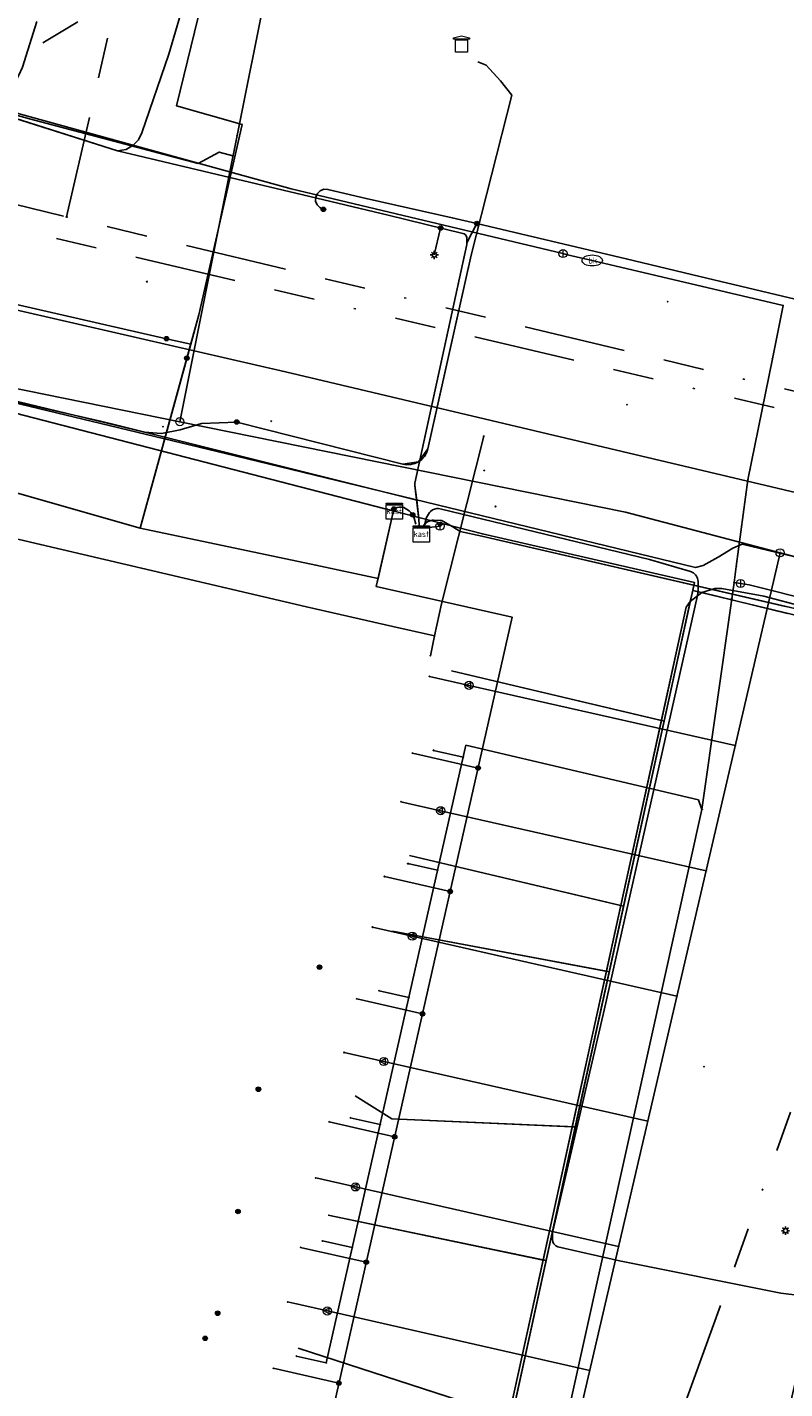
# Model space of a CAD drawing. Header units: metres. Extents: x 253430 to 254090, y 592748 to 593165.
# Tile 43 of 146: x 253512 to 253549, y 593046 to 593113. Entities that reach past the tile are written whole.
import ezdxf
from ezdxf.enums import TextEntityAlignment as Align
from ezdxf.lldxf.tags import DXFTag

# ---------------------------------------------------------------- set-up
doc = ezdxf.new("R2010")
doc.units = ezdxf.units.M
doc.linetypes.add('RI-OVERIG-SO', pattern=[17, 5, -2, 2, -2, 0, -2, 2, -2])
for name, color, linetype in [('B-WE-IE-MEUBILAIR-S', 7, 'Continuous'), ('B-WE-KL-DATA-G', 90, 'KL-DATA-SO'), ('B-WE-KL-DATA_DUCT-G', 90, 'Continuous'), ('B-WE-KL-DATA_HULPSTUK-S', 90, 'Continuous'), ('B-WE-KL-DATA_KABELBED-G', 90, 'Continuous'), ('B-WE-KL-ET_LS-G', 190, 'KL-LS-SO'), ('B-WE-KL-ET_LS_DUCT-G', 190, 'Continuous'), ('B-WE-KL-ET_LS_HULPSTUK-S', 190, 'Continuous'), ('B-WE-KL-ET_LS_KABELBED-G', 190, 'Continuous'), ('B-WE-KL-ET_LS_MANTELBUIS-G', 190, 'Continuous'), ('B-WE-KL-ET_MS-G', 130, 'KL-MS-SO'), ('B-WE-KL-ET_MS_DUCT-G', 130, 'Continuous'), ('B-WE-KL-ET_MS_HULPSTUK-S', 130, 'Continuous'), ('B-WE-KL-ET_MS_KABELBED-G', 130, 'Continuous'), ('B-WE-KL-ET_MS_MANTELBUIS-G', 130, 'Continuous'), ('B-WE-KL-GAS_LD-G', 50, 'KL-GAS_LD-SO'), ('B-WE-KL-GAS_LD_HULPSTUK-S', 50, 'Continuous'), ('B-WE-KL-WATER-G', 170, 'KL-WATER-SO'), ('B-WE-KL-WATER-S', 170, 'Continuous'), ('B-WE-KL-WATER_HULPSTUK-S', 170, 'Continuous'), ('B-WE-RI-VRIJVERVAL-G', 210, 'RI-OVERIG-SO'), ('B-WE-RI-VRIJVERVAL_HULPSTUK-S', 210, 'Continuous'), ('V-WE-KL-ET_MS_KABELBED-G', 130, 'V-CONTINUOUS-SO'), ('V-WE-KL-GAS_LD-G', 50, 'V-KL-GAS_LD-SO')]:
    doc.layers.add(name, color=color, linetype=linetype)
doc.styles.add('NLCS-ISO', font='txt')
doc.styles.get("Standard").update_dxf_attribs({"font": 'simplex.shx'})
tags = doc.linetypes.add('KL-DATA-SO', pattern='A,4,-1,[101,NLCS.SHX,S=0.5,R=0,X=0,Y=0],-1,4,-1,["D",Standard,S=1,R=0,X=-0.25,Y=-0.5],-1.5', length=12.5).pattern_tags.tags
tags[18] = DXFTag(74, 10)
tags = doc.linetypes.add('KL-GAS_LD-SO', pattern='A,4,-1,[69,NLCS.SHX,S=0.5,R=0,X=0,Y=0],-1,4,-1,["L",Standard,S=1,R=0,X=0.25,Y=-0.5],-2', length=13).pattern_tags.tags
tags[18] = DXFTag(74, 10)
tags = doc.linetypes.add('KL-LS-SO', pattern='A,4,-1,[103,NLCS.SHX,S=0.75,R=0,X=0,Y=0],-1,4,-1,["L",Standard,S=1,R=0,X=0,Y=-0.5],-2', length=13).pattern_tags.tags
tags[18] = DXFTag(74, 10)
tags = doc.linetypes.add('KL-MS-SO', pattern='A,4,-1,[103,NLCS.SHX,S=0.75,R=0,X=0,Y=0],-1,4,-1,["M",Standard,S=1,R=0,X=0,Y=-0.5],-2', length=13).pattern_tags.tags
tags[18] = DXFTag(74, 10)
doc.linetypes.add('KL-WATER-SO', pattern='A,7,-0.5,[168,NLCS.SHX,S=0.75,R=0,X=0.75,Y=0],-2', length=9.5)
doc.linetypes.add('V-CONTINUOUS-SO', pattern='A,3.5,[24,NLCS.SHX,S=0.5,R=0,X=0,Y=0],3.5', length=7)
tags = doc.linetypes.add('V-KL-GAS_LD-SO', pattern='A,2,[24,NLCS.SHX,S=0.5,R=0,X=0,Y=0],2,-1,[69,NLCS.SHX,S=0.5,R=0,X=0,Y=0],-1,2,[24,NLCS.SHX,S=0.5,R=0,X=0,Y=0],2,-1,["L",Standard,S=1,R=0,X=0.25,Y=-0.5],-2', length=13).pattern_tags.tags
tags[34] = DXFTag(74, 10)

# ---------------------------------------------------------------- blocks, each defined once
blk = doc.blocks.new('SKL-WTB_HULP_AFSLUITER-SO')
at = {"color": 0, "linetype": 'ByBlock', "lineweight": 18}
blk.add_lwpolyline([(0, 0.8), (0, -0.8)], dxfattribs=at)
blk.add_circle((0, 0), 1, dxfattribs=at)
at = {"color": 0, "linetype": 'ByBlock', "lineweight": 18, "style": 'NLCS-ISO', "flags": 1}
for tag, p in [('TYPE', (1.5, 0)), ('OMSCHRIJVING', (1.5, -3)), ('LABEL', (1.5, -1.5))]:
    blk.add_attdef(tag, p, '', height=1, dxfattribs=at)
blk = doc.blocks.new('SKL-WTB_HULP_OVERIG-SO')
at = {"color": 0, "linetype": 'ByBlock', "lineweight": 18}
for points in [[(-0.14, 0.14), (0.14, -0.14)], [(0.14, 0.14), (-0.14, -0.14)]]:
    blk.add_lwpolyline(points, dxfattribs=at)
at = {"color": 0, "linetype": 'ByBlock', "lineweight": 18, "style": 'NLCS-ISO', "flags": 1}
for tag, p in [('TYPE', (1.5, 0)), ('OMSCHRIJVING', (1.5, -3)), ('LABEL', (1.5, -1.5))]:
    blk.add_attdef(tag, p, '', height=1, dxfattribs=at)
blk = doc.blocks.new('SKL-WATER_BRANDKRAAN_BRANDPUT-SO')
at = {"color": 0, "linetype": 'ByBlock', "lineweight": 18}
blk.add_ellipse((0, 0), major_axis=(2.5, 0), ratio=0.54, dxfattribs=at)
at = {"color": 0, "linetype": 'ByBlock', "lineweight": 18, "style": 'NLCS-ISO'}
blk.add_text('bk', height=1.5, dxfattribs=at).set_placement((0.16, 0), align=Align.MIDDLE_CENTER)
blk = doc.blocks.new('SKL-WTB_HULP_KAST-SO')
at = {"color": 0, "linetype": 'ByBlock', "lineweight": 18}
for points in [[(-2, 2), (2, 2), (2, 1.68), (-2, 1.68)], [(-2, 1.52), (2, 1.52), (2, -2), (-2, -2)]]:
    blk.add_lwpolyline(points, close=True, dxfattribs=at)
at = {"color": 0, "linetype": 'ByBlock', "lineweight": 18, "style": 'NLCS-ISO'}
blk.add_text('kast', height=1.5, dxfattribs=at).set_placement((0, 0), align=Align.MIDDLE_CENTER)
at = {"color": 0, "linetype": 'ByBlock', "lineweight": 18, "style": 'NLCS-ISO', "flags": 1}
for tag, p in [('TYPE', (2.5, 0)), ('OMSCHRIJVING', (2.5, -3)), ('LABEL', (2.5, -1.5))]:
    blk.add_attdef(tag, p, '', height=1, dxfattribs=at)
blk = doc.blocks.new('SKL-WTB_HULP_MOF-SO')
at = {"linetype": 'ByBlock', "lineweight": 18}
h = blk.add_hatch(color=0, dxfattribs=at)
h.dxf.hatch_style = 1
h.paths.add_polyline_path([(-0.5625, 0, 1), (0.5625, 0, 1)])
at = {"color": 0, "linetype": 'ByBlock', "lineweight": 18}
blk.add_circle((0, 0), 0.5625, dxfattribs=at)
at = {"color": 0, "linetype": 'ByBlock', "lineweight": 18, "style": 'NLCS-ISO', "flags": 1}
for tag, p in [('TYPE', (1.5, 0)), ('OMSCHRIJVING', (1.5, -3)), ('LABEL', (1.5, -1.5))]:
    blk.add_attdef(tag, p, '', height=1, dxfattribs=at)
blk = doc.blocks.new('SKL-WTB_HULP_TECHNISCH GEBOUW-SO')
at = {"color": 0, "linetype": 'ByBlock', "lineweight": 18}
for points in [[(-2, 1.5), (0, 2), (2, 1.5), (2, 1.18), (-2, 1.18)], [(-1.5, 1.02), (1.5, 1.02), (1.5, -2), (-1.5, -2)]]:
    blk.add_lwpolyline(points, close=True, dxfattribs=at)
at = {"color": 0, "linetype": 'ByBlock', "lineweight": 18, "style": 'NLCS-ISO', "flags": 1}
for tag, p in [('TYPE', (2.5, 0)), ('OMSCHRIJVING', (2.5, -3)), ('LABEL', (2.5, -1.5))]:
    blk.add_attdef(tag, p, '', height=1, dxfattribs=at)
blk = doc.blocks.new('SKL-WTB_HULP_VERLOOP-SO')
at = {"color": 0, "linetype": 'ByBlock', "lineweight": 18}
for points in [[(0.44, 0.72), (-0.88, 0)], [(0.44, -0.72), (-0.88, 0)], [(0.44, -0.72), (0.44, 0.72)]]:
    blk.add_lwpolyline(points, dxfattribs=at)
blk.add_circle((0, 0), 1, dxfattribs=at)
at = {"color": 0, "linetype": 'ByBlock', "lineweight": 18, "style": 'NLCS-ISO', "flags": 1}
for tag, p in [('TYPE', (1.5, 0)), ('OMSCHRIJVING', (1.5, -3)), ('LABEL', (1.5, -1.5))]:
    blk.add_attdef(tag, p, '', height=1, dxfattribs=at)
blk = doc.blocks.new('SKL-WTB_HULP_T STUK-SO')
at = {"color": 0, "linetype": 'ByBlock', "lineweight": 18}
blk.add_circle((0, 0), 1, dxfattribs=at)
at = {"color": 0, "linetype": 'ByBlock', "lineweight": -2, "style": 'NLCS-ISO'}
blk.add_text('T', height=1, dxfattribs=at).set_placement((0, 0), align=Align.MIDDLE_CENTER)
at = {"color": 0, "linetype": 'ByBlock', "lineweight": 18, "style": 'NLCS-ISO', "flags": 1}
for tag, p in [('TYPE', (1.5, 0)), ('OMSCHRIJVING', (1.5, -3)), ('LABEL', (1.5, -1.5))]:
    blk.add_attdef(tag, p, '', height=1, dxfattribs=at)
blk = doc.blocks.new('SKL-WTB_HULP_AARDING-SO')
at = {"color": 0, "linetype": 'ByBlock', "lineweight": 18}
for points in [[(-0.64, 0.48), (0.64, 0.48)], [(-0.48, 0.35), (0.48, 0.35)], [(-0.32, 0.21), (0.32, 0.21)], [(-0.16, 0.08), (0.16, 0.08)], [(0, -0.8), (0, 0.48)]]:
    blk.add_lwpolyline(points, dxfattribs=at)
blk.add_circle((0, 0), 1, dxfattribs=at)
at = {"color": 0, "linetype": 'ByBlock', "lineweight": 18, "style": 'NLCS-ISO', "flags": 1}
for tag, p in [('TYPE', (1.5, 0)), ('OMSCHRIJVING', (1.5, -3)), ('LABEL', (1.5, -1.5))]:
    blk.add_attdef(tag, p, '', height=1, dxfattribs=at)
blk = doc.blocks.new('SIE-MEUBILAIR_PAAL_LICHTMAST-SO')
for points in [[(-0.62, 0), (-1, 0)], [(-0.71, 0.71), (-0.44, 0.44)], [(0, 1), (0, 0.62)], [(0.44, 0.44), (0.71, 0.71)], [(1, 0), (0.62, 0)], [(-0.71, -0.71), (-0.44, -0.44)], [(0, -0.62), (0, -1)], [(0.44, -0.44), (0.71, -0.71)]]:
    blk.add_lwpolyline(points)
blk.add_circle((0, 0), 0.5)
blk = doc.blocks.new('SRI-HULP_OVERIG-SO')
at = {"color": 0, "linetype": 'ByBlock', "lineweight": 18}
for points in [[(-0.14, 0.14), (0.14, -0.14)], [(0.14, 0.14), (-0.14, -0.14)]]:
    blk.add_lwpolyline(points, dxfattribs=at)
at = {"color": 0, "linetype": 'ByBlock', "lineweight": 18, "style": 'NLCS-ISO', "flags": 1}
for tag, p in [('TYPE', (1.5, 0)), ('OMSCHRIJVING', (1.5, -3)), ('LABEL', (1.5, -1.5))]:
    blk.add_attdef(tag, p, '', height=1, dxfattribs=at)

msp = doc.modelspace()

# ---------------------------------------------------------------- linework, layer by layer
at = {"layer": 'B-WE-KL-DATA-G'}
for points in [[(253440.066, 593111.922), (253442.003, 593111.443), (253442.3, 593111.515), (253442.986, 593112.079), (253443.956, 593112.809), (253444.242, 593112.917), (253446.066, 593112.542), (253451.397, 593111.139), (253453.447, 593110.415), (253453.672, 593110.284), (253453.747, 593110.064), (253453.688, 593109.453), (253453.597, 593109.019), (253453.565, 593108.771), (253453.7, 593108.582), (253470.476, 593104.489), (253491.88, 593099.288), (253521.752, 593092.116), (253544.367, 593086.624), (253544.74, 593086.719), (253545.471, 593087.131), (253546.203, 593087.573), (253546.649, 593087.766), (253549.99, 593086.97)], [(253529.57, 593089.393), (253507.221, 593095.164), (253482.303, 593101.121), (253479.889, 593101.605), (253461.233, 593106.142), (253459.461, 593098.855)], [(253529.57, 593089.393), (253507.221, 593095.164), (253482.303, 593101.121), (253479.889, 593101.605), (253468.035, 593104.488), (253465.982, 593097.269)], [(253529.57, 593089.393), (253507.221, 593095.164), (253482.303, 593101.121), (253479.889, 593101.605), (253473.962, 593103.046), (253471.675, 593095.884)], [(253529.57, 593089.393), (253507.221, 593095.164), (253482.303, 593101.121), (253479.889, 593101.605), (253478.466, 593094.232)], [(253529.57, 593089.393), (253507.221, 593095.164), (253485.902, 593100.261), (253484.428, 593095.047)], [(253529.57, 593089.393), (253507.221, 593095.164), (253492.321, 593098.726), (253491.04, 593093.439)], [(253529.57, 593089.393), (253507.221, 593095.164), (253498.467, 593097.257), (253497.318, 593092.53), (253496.782, 593092.042)], [(253529.57, 593089.393), (253507.221, 593095.164), (253503.914, 593095.955), (253502.812, 593090.576)], [(253529.57, 593089.393), (253533.905, 593088.274), (253544.314, 593085.892), (253535.34, 593044.885), (253524.848, 593048.287)], [(253529.57, 593089.393), (253533.905, 593088.274), (253544.314, 593085.892), (253537.025, 593052.584), (253526.328, 593054.821)], [(253529.57, 593089.393), (253533.905, 593088.274), (253544.314, 593085.892), (253538.461, 593059.148), (253529.448, 593059.543), (253527.654, 593060.673)], [(253529.57, 593089.393), (253533.905, 593088.274), (253544.314, 593085.892), (253534.147, 593039.44), (253538.061, 593038.584), (253537.003, 593033.595), (253532.585, 593014.808), (253527.886, 592994.962), (253530.529, 592994.35), (253536.674, 592992.789), (253535.117, 592986.168), (253536.823, 592985.767)], [(253529.57, 593089.393), (253533.905, 593088.274), (253544.314, 593085.892), (253540.13, 593066.772), (253529.487, 593068.768)], [(253606.57, 593064.48), (253607.961, 593069.693), (253591.783, 593073.724), (253585.773, 593075.243), (253574.622, 593078.153), (253567.232, 593079.93), (253563.883, 593080.766), (253544.227, 593085.497), (253544.314, 593085.892), (253533.905, 593088.274), (253529.57, 593089.393)], [(253614.391, 593062.608), (253614.977, 593065.062), (253614.588, 593065.155), (253615.242, 593067.879), (253591.783, 593073.724), (253585.773, 593075.243), (253574.622, 593078.153), (253567.232, 593079.93), (253563.883, 593080.766), (253544.227, 593085.497), (253544.314, 593085.892), (253533.905, 593088.274), (253529.57, 593089.393)], [(253603.717, 593065.162), (253604.287, 593067.547), (253603.512, 593067.732), (253604.243, 593070.62), (253591.783, 593073.724), (253585.773, 593075.243), (253574.622, 593078.153), (253567.232, 593079.93), (253563.883, 593080.766), (253544.227, 593085.497), (253544.314, 593085.892), (253533.905, 593088.274), (253529.57, 593089.393)], [(253598.241, 593066.475), (253598.811, 593068.856), (253599.2, 593068.763), (253600.07, 593071.659), (253591.783, 593073.724), (253585.773, 593075.243), (253574.622, 593078.153), (253567.232, 593079.93), (253563.883, 593080.766), (253544.227, 593085.497), (253544.314, 593085.892), (253533.905, 593088.274), (253529.57, 593089.393)], [(253584.481, 593067.569), (253584.604, 593068.054), (253584.073, 593068.182), (253585.773, 593075.243), (253574.622, 593078.153), (253567.232, 593079.93), (253563.883, 593080.766), (253544.227, 593085.497), (253544.314, 593085.892), (253533.905, 593088.274), (253529.57, 593089.393)], [(253584.045, 593067.674), (253584.073, 593068.182), (253585.773, 593075.243), (253574.622, 593078.153), (253567.232, 593079.93), (253563.883, 593080.766), (253544.227, 593085.497), (253544.314, 593085.892), (253533.905, 593088.274), (253529.57, 593089.393)], [(253572.949, 593068.103), (253573.074, 593068.586), (253572.361, 593068.758), (253574.622, 593078.153), (253567.232, 593079.93), (253563.883, 593080.766), (253544.227, 593085.497), (253544.314, 593085.892), (253533.905, 593088.274), (253529.57, 593089.393)], [(253572.347, 593068.247), (253572.361, 593068.758), (253574.622, 593078.153), (253567.232, 593079.93), (253563.883, 593080.766), (253544.227, 593085.497), (253544.314, 593085.892), (253533.905, 593088.274), (253529.57, 593089.393)], [(253529.57, 593089.393), (253533.905, 593088.274), (253544.314, 593085.892), (253540.834, 593069.991), (253530.326, 593072.474)], [(253529.57, 593089.393), (253533.905, 593088.274), (253544.314, 593085.892), (253544.227, 593085.497), (253563.883, 593080.766), (253567.232, 593079.93), (253565.478, 593072.639), (253564.9, 593072.778), (253564.247, 593070.084)], [(253532.381, 593081.544), (253542.822, 593079.077), (253544.314, 593085.892), (253533.905, 593088.274), (253529.57, 593089.393)]]:
    msp.add_lwpolyline(points, dxfattribs=at)
at = {"layer": 'B-WE-KL-DATA_DUCT-G'}
msp.add_lwpolyline([(253535.192, 593044.933), (253543.911, 593084.68), (253544.107, 593084.949), (253544.671, 593085.39), (253545.318, 593085.587), (253545.657, 593085.596), (253547.718, 593085.224), (253549.696, 593084.689), (253554.442, 593083.597), (253581.763, 593076.838), (253626.292, 593065.516)], dxfattribs=at)
msp.add_lwpolyline([(253535.192, 593044.933), (253543.911, 593084.68), (253544.107, 593084.949), (253544.671, 593085.39), (253545.318, 593085.587), (253545.657, 593085.596), (253547.718, 593085.224), (253549.696, 593084.689), (253554.442, 593083.597), (253581.763, 593076.838), (253626.292, 593065.516)], dxfattribs=at)
at = {"layer": 'B-WE-KL-DATA_KABELBED-G'}
for points in [[(253529.57, 593089.393), (253507.221, 593095.164), (253503.914, 593095.955)], [(253531.545, 593083.266), (253531.894, 593084.833), (253533.966, 593093.076)], [(253529.57, 593089.393), (253533.905, 593088.274), (253544.314, 593085.892), (253544.227, 593085.497)], [(253531.545, 593083.266), (253529.505, 593083.729), (253525.257, 593084.695), (253508.264, 593088.675), (253507.732, 593088.8), (253507.731, 593088.8), (253506.854, 593089.006), (253506.776, 593089.024), (253506.776, 593089.024), (253506.774, 593089.015), (253506.772, 593089.006), (253506.765, 593088.968), (253506.761, 593088.947), (253506.747, 593088.881), (253506.698, 593088.635), (253506.692, 593088.605), (253506.523, 593087.927), (253505.515, 593088.181)], [(253544.227, 593085.497), (253544.107, 593084.949)], [(253544.107, 593084.949), (253544.671, 593085.39)], [(253544.671, 593085.39), (253544.227, 593085.497)], [(253544.671, 593085.39), (253545.318, 593085.587), (253545.657, 593085.596), (253547.718, 593085.224), (253549.696, 593084.689)], [(253548.891, 593084.374), (253544.671, 593085.39)], [(253542.689, 593079.109), (253543.911, 593084.68), (253544.107, 593084.949)], [(253544.107, 593084.949), (253542.822, 593079.077)], [(253531.545, 593083.266), (253531.347, 593082.291)], [(253532.381, 593081.544), (253542.689, 593079.109)], [(253540.696, 593070.024), (253542.689, 593079.109)], [(253542.689, 593079.109), (253542.822, 593079.077)], [(253542.822, 593079.077), (253540.834, 593069.991)], [(253540.696, 593070.024), (253530.326, 593072.474)], [(253539.988, 593066.799), (253540.696, 593070.024)], [(253540.834, 593069.991), (253540.13, 593066.772)], [(253540.834, 593069.991), (253540.696, 593070.024)], [(253539.988, 593066.799), (253529.487, 593068.768)], [(253538.311, 593059.155), (253539.988, 593066.799)], [(253540.13, 593066.772), (253538.461, 593059.148)], [(253540.13, 593066.772), (253539.988, 593066.799)], [(253538.311, 593059.155), (253529.448, 593059.543), (253527.654, 593060.673)], [(253536.877, 593052.615), (253538.311, 593059.155)], [(253538.461, 593059.148), (253537.025, 593052.584)], [(253538.311, 593059.155), (253538.461, 593059.148)], [(253536.877, 593052.615), (253526.328, 593054.821)], [(253535.192, 593044.933), (253536.877, 593052.615)], [(253537.025, 593052.584), (253535.34, 593044.885)], [(253537.025, 593052.584), (253536.877, 593052.615)], [(253535.192, 593044.933), (253524.848, 593048.287)]]:
    msp.add_lwpolyline(points, dxfattribs=at)
at = {"layer": 'B-WE-KL-ET_LS-G'}
for points in [[(253442.564, 593125.94), (253442.706, 593125.925), (253443.655, 593125.634), (253453.293, 593123.427), (253454.99, 593123.082), (253458.19, 593122.361), (253470.969, 593119.139), (253483.842, 593115.918), (253504.511, 593110.729), (253515.978, 593107.094), (253516.407, 593107.151), (253516.749, 593107.359), (253517.018, 593107.636), (253517.181, 593107.965), (253518.508, 593111.833), (253520.726, 593119.408), (253523.076, 593128.043), (253525.46, 593138.004), (253526.917, 593144.141), (253528.523, 593150.991), (253532.366, 593164.364)], [(253454.99, 593123.082), (253458.19, 593122.361), (253470.969, 593119.139), (253483.842, 593115.918), (253504.511, 593110.729), (253515.978, 593107.094), (253516.407, 593107.151), (253516.749, 593107.359), (253517.018, 593107.636), (253517.181, 593107.965), (253518.508, 593111.833), (253520.726, 593119.408), (253523.076, 593128.043), (253525.46, 593138.004), (253526.917, 593144.141), (253528.523, 593150.991), (253532.366, 593164.364)], [(253522.423, 593123.846), (253518.88, 593109.294), (253522.102, 593108.384), (253519.975, 593099.035), (253519.387, 593096.904)], [(253530.802, 593088.706), (253530.782, 593089.002), (253530.589, 593090.658), (253530.584, 593090.72), (253530.589, 593090.769), (253533.129, 593102.485), (253533.136, 593102.704), (253533.133, 593102.836), (253533.105, 593102.912), (253533.065, 593102.965), (253533.008, 593103.008), (253532.947, 593103.031), (253529.265, 593103.923), (253525.088, 593104.928), (253515.978, 593107.094), (253505.521, 593110.409), (253505.514, 593110.446), (253505.512, 593110.491), (253505.632, 593111.907), (253506.352, 593114.321), (253507.038, 593116.586), (253507.257, 593117.562), (253506.769, 593117.672)], [(253440.205, 593116.523), (253463.003, 593110.811), (253483.52, 593106.124), (253508.429, 593100.133), (253518.39, 593097.863)], [(253530.802, 593088.706), (253530.782, 593089.002), (253530.589, 593090.658), (253530.584, 593090.72), (253530.589, 593090.769), (253533.129, 593102.485), (253533.136, 593102.704), (253533.133, 593102.836), (253533.105, 593102.912), (253533.065, 593102.965), (253533.008, 593103.008), (253532.947, 593103.031), (253529.265, 593103.923), (253525.088, 593104.928), (253515.978, 593107.094), (253505.521, 593110.409), (253505.514, 593110.446), (253505.512, 593110.491), (253505.632, 593111.907), (253506.352, 593114.321)], [(253440.079, 593112.369), (253442.48, 593111.833), (253455.622, 593108.388), (253481.204, 593101.921), (253486.515, 593100.604), (253498.799, 593097.577), (253502.115, 593096.774), (253515.144, 593093.819), (253516.01, 593093.606), (253530.674, 593089.936), (253530.782, 593089.002), (253530.802, 593088.706)], [(253440.079, 593112.369), (253442.48, 593111.833), (253455.622, 593108.388), (253481.204, 593101.921), (253486.515, 593100.604), (253498.799, 593097.577), (253502.115, 593096.774), (253515.144, 593093.819), (253516.01, 593093.606), (253530.674, 593089.936), (253530.782, 593089.002), (253530.802, 593088.706)], [(253533.626, 593103.514), (253532.419, 593103.798), (253528.186, 593104.743), (253526.313, 593105.191), (253526.119, 593105.198), (253525.937, 593105.13), (253525.795, 593104.997), (253525.716, 593104.82), (253525.711, 593104.624), (253525.78, 593104.441), (253525.914, 593104.298), (253526.092, 593104.216)], [(253533.626, 593103.514), (253533.132, 593102.564), (253533.129, 593102.485), (253530.589, 593090.769), (253530.584, 593090.72), (253530.589, 593090.658), (253530.782, 593089.002), (253530.802, 593088.706)], [(253531.848, 593103.297), (253531.537, 593101.973)], [(253553.091, 593098.892), (253550.295, 593099.552), (253544.585, 593100.919), (253540.966, 593101.789), (253533.626, 593103.514)], [(253444.712, 593061.069), (253454.583, 593101.966), (253479.021, 593096.092), (253480.64, 593097.25), (253481.51, 593097.861), (253506.359, 593091.62), (253517.089, 593088.565), (253525.723, 593086.746), (253528.778, 593086.09), (253529.55, 593089.498)], [(253518.39, 593097.863), (253519.577, 593097.592), (253517.089, 593088.565), (253525.723, 593086.746), (253528.778, 593086.09), (253529.55, 593089.498)], [(253519.387, 593096.904), (253517.089, 593088.565), (253525.723, 593086.746), (253528.778, 593086.09), (253529.55, 593089.498)], [(253491.431, 592987.779), (253490.735, 592984.876), (253496.45, 592983.539), (253497.133, 592986.463), (253497.716, 592989.731), (253510.591, 592987.251), (253519.869, 592985.121), (253532.017, 593037.131), (253526.417, 593044.649), (253535.364, 593084.178), (253528.688, 593085.691), (253529.55, 593089.498)], [(253529.55, 593089.498), (253529.638, 593089.541), (253529.722, 593089.569), (253529.807, 593089.586), (253529.899, 593089.593), (253529.965, 593089.59), (253530.041, 593089.579), (253530.31, 593089.412), (253530.389, 593089.329), (253530.478, 593089.214), (253530.546, 593089.054), (253530.626, 593088.751)], [(253529.55, 593089.498), (253529.638, 593089.541), (253529.722, 593089.569), (253529.807, 593089.586), (253529.899, 593089.593), (253529.965, 593089.59), (253530.041, 593089.579), (253530.31, 593089.412), (253530.389, 593089.329), (253530.478, 593089.214), (253530.546, 593089.054), (253530.626, 593088.751)], [(253529.55, 593089.498), (253529.638, 593089.541), (253529.722, 593089.569), (253529.807, 593089.586), (253529.899, 593089.593), (253529.965, 593089.59), (253530.041, 593089.579), (253530.31, 593089.412), (253530.389, 593089.329), (253530.478, 593089.214)], [(253529.55, 593089.498), (253529.638, 593089.541), (253529.722, 593089.569), (253529.807, 593089.586), (253529.899, 593089.593), (253529.965, 593089.59), (253530.041, 593089.579), (253530.31, 593089.412), (253530.389, 593089.329), (253530.478, 593089.214), (253530.546, 593089.054), (253530.626, 593088.751)], [(253531.04, 593088.645), (253531.154, 593089.089), (253531.252, 593089.248), (253531.311, 593089.32), (253531.358, 593089.369), (253531.458, 593089.452), (253531.549, 593089.496), (253531.66, 593089.524), (253531.751, 593089.522), (253531.891, 593089.493), (253542.099, 593087.011), (253544.122, 593086.434), (253544.173, 593086.413), (253544.224, 593086.386), (253544.259, 593086.362), (253544.318, 593086.315), (253544.363, 593086.267), (253544.417, 593086.192), (253544.447, 593086.137), (253544.47, 593086.079), (253544.487, 593086.018), (253544.498, 593085.94), (253544.501, 593085.844), (253544.499, 593085.67), (253544.489, 593085.476), (253544.467, 593085.247), (253539.882, 593064.879), (253537.362, 593054.027), (253537.347, 593053.904), (253537.341, 593053.816), (253537.34, 593053.729), (253537.342, 593053.646), (253537.356, 593053.497), (253537.386, 593053.445), (253537.411, 593053.41), (253537.453, 593053.365), (253537.51, 593053.318), (253537.566, 593053.285), (253537.611, 593053.266), (253540.635, 593052.575), (253548.561, 593050.995), (253553.477, 593050.376)], [(253530.997, 593088.656), (253531.147, 593088.829), (253531.191, 593088.863), (253531.231, 593088.884), (253531.456, 593088.944), (253531.498, 593088.949), (253531.863, 593088.933), (253531.923, 593088.914), (253531.955, 593088.897), (253532.45, 593088.62), (253532.815, 593088.4), (253533.879, 593088.159), (253549.676, 593084.51), (253557.398, 593082.832), (253555.325, 593072.232), (253552.834, 593061.885), (253542.998, 593019.685), (253537.786, 592997.366), (253535.983, 592990.158), (253533.4, 592979.546), (253525.886, 592981.322), (253507.624, 592985.554), (253497.059, 592988.032), (253495.164, 592987.481)], [(253530.997, 593088.656), (253531.159, 593088.84), (253531.216, 593088.877), (253531.26, 593088.893), (253531.456, 593088.944), (253531.498, 593088.949), (253531.83, 593088.936), (253531.885, 593088.928), (253531.923, 593088.914), (253531.955, 593088.897), (253532.45, 593088.62), (253532.815, 593088.4), (253533.879, 593088.159), (253549.676, 593084.51), (253557.398, 593082.832), (253567.199, 593080.226), (253587.201, 593075.373), (253587.806, 593075.638), (253589.765, 593075.15), (253590.456, 593074.587), (253591.906, 593074.238), (253599.863, 593072.394), (253615.612, 593068.577)], [(253531.822, 593088.652), (253531.279, 593088.584)], [(253533.689, 593076.777), (253530.463, 593077.508)], [(253532.318, 593070.718), (253529.09, 593071.448)], [(253530.957, 593064.707), (253527.728, 593065.439)], [(253529.591, 593058.67), (253526.369, 593059.4)], [(253528.196, 593052.507), (253524.974, 593053.236)], [(253526.853, 593046.573), (253523.633, 593047.3)]]:
    msp.add_lwpolyline(points, dxfattribs=at)
at = {"layer": 'B-WE-KL-ET_LS_DUCT-G'}
for points in [[(253531.552, 593095.207), (253533.129, 593102.485)], [(253540.635, 593052.575), (253548.561, 593050.995)]]:
    msp.add_lwpolyline(points, dxfattribs=at)
at = {"layer": 'B-WE-KL-ET_LS_KABELBED-G'}
for points in [[(253515.978, 593107.094), (253516.407, 593107.151), (253516.749, 593107.359), (253517.018, 593107.636), (253517.181, 593107.965), (253518.508, 593111.833), (253520.726, 593119.408), (253523.076, 593128.043), (253525.46, 593138.004), (253526.917, 593144.141), (253528.523, 593150.991), (253532.366, 593164.364)], [(253522.423, 593123.846), (253518.88, 593109.294), (253522.102, 593108.384), (253519.975, 593099.035), (253519.577, 593097.592)], [(253440.205, 593116.523), (253463.003, 593110.811), (253483.52, 593106.124), (253508.429, 593100.133), (253518.39, 593097.863)], [(253505.521, 593110.409), (253515.978, 593107.094)], [(253455.622, 593108.388), (253481.204, 593101.921), (253486.515, 593100.604), (253498.799, 593097.577), (253502.115, 593096.774), (253515.144, 593093.819), (253516.01, 593093.606), (253530.674, 593089.936)], [(253515.978, 593107.094), (253525.088, 593104.928), (253529.265, 593103.923), (253532.947, 593103.031), (253533.008, 593103.008), (253533.065, 593102.965), (253533.105, 593102.912), (253533.133, 593102.836), (253533.136, 593102.704), (253533.132, 593102.564)], [(253533.626, 593103.514), (253532.419, 593103.798), (253528.186, 593104.743), (253526.313, 593105.191), (253526.119, 593105.198), (253525.937, 593105.13), (253525.795, 593104.997), (253525.716, 593104.82), (253525.711, 593104.624), (253525.78, 593104.441), (253525.914, 593104.298), (253526.092, 593104.216)], [(253533.626, 593103.514), (253533.132, 593102.564)], [(253553.091, 593098.892), (253550.295, 593099.552), (253544.585, 593100.919), (253540.966, 593101.789), (253533.626, 593103.514)], [(253533.132, 593102.564), (253533.129, 593102.485)], [(253517.089, 593088.565), (253506.359, 593091.62), (253481.51, 593097.861), (253480.64, 593097.25), (253479.021, 593096.092), (253454.583, 593101.966)], [(253533.129, 593102.485), (253531.552, 593095.207)], [(253518.39, 593097.863), (253519.577, 593097.592)], [(253519.577, 593097.592), (253519.387, 593096.904)], [(253519.387, 593096.904), (253517.089, 593088.565)], [(253531.552, 593095.207), (253530.589, 593090.769), (253530.584, 593090.72), (253530.589, 593090.658), (253530.674, 593089.936)], [(253530.674, 593089.936), (253530.782, 593089.002), (253530.802, 593088.706)], [(253528.778, 593086.09), (253529.55, 593089.498)], [(253529.55, 593089.498), (253529.638, 593089.541), (253529.722, 593089.569), (253529.807, 593089.586), (253529.899, 593089.593), (253529.965, 593089.59), (253530.041, 593089.579), (253530.31, 593089.412), (253530.389, 593089.329), (253530.478, 593089.214)], [(253530.478, 593089.214), (253530.546, 593089.054), (253530.626, 593088.751)], [(253531.04, 593088.645), (253531.154, 593089.089), (253531.252, 593089.248), (253531.311, 593089.32), (253531.358, 593089.369), (253531.458, 593089.452), (253531.549, 593089.496), (253531.66, 593089.524), (253531.751, 593089.522), (253531.891, 593089.493), (253542.099, 593087.011), (253544.122, 593086.434), (253544.173, 593086.413), (253544.224, 593086.386), (253544.259, 593086.362), (253544.318, 593086.315), (253544.363, 593086.267), (253544.417, 593086.192), (253544.447, 593086.137), (253544.47, 593086.079), (253544.487, 593086.018), (253544.498, 593085.94), (253544.501, 593085.844), (253544.499, 593085.67), (253544.489, 593085.476), (253544.467, 593085.247), (253539.882, 593064.879), (253537.362, 593054.027), (253537.347, 593053.904), (253537.341, 593053.816), (253537.34, 593053.729), (253537.342, 593053.646), (253537.356, 593053.497), (253537.386, 593053.445), (253537.411, 593053.41), (253537.453, 593053.365), (253537.51, 593053.318), (253537.566, 593053.285), (253537.611, 593053.266), (253540.635, 593052.575)], [(253517.089, 593088.565), (253525.723, 593086.746), (253528.778, 593086.09)], [(253530.997, 593088.656), (253531.147, 593088.829), (253531.191, 593088.863), (253531.231, 593088.884), (253531.456, 593088.944), (253531.498, 593088.949), (253531.863, 593088.933), (253531.923, 593088.914), (253531.955, 593088.897), (253532.45, 593088.62), (253532.815, 593088.4), (253533.879, 593088.159), (253548.779, 593084.717)], [(253531.822, 593088.652), (253531.279, 593088.584)], [(253528.778, 593086.09), (253528.688, 593085.691), (253535.364, 593084.178), (253526.417, 593044.649), (253532.017, 593037.131), (253519.869, 592985.121)], [(253540.635, 593052.575), (253548.561, 593050.995)], [(253548.561, 593050.995), (253553.477, 593050.376), (253553.936, 593050.343), (253554.223, 593050.362), (253554.462, 593050.399), (253554.784, 593050.426), (253555.033, 593050.414), (253555.218, 593050.386), (253561.182, 593049.155), (253562.16, 593048.91), (253562.833, 593048.737), (253564.574, 593048.278), (253566.22, 593047.826), (253567.71, 593047.402), (253568.513, 593047.165), (253569.785, 593046.731), (253570.221, 593046.565), (253570.593, 593046.416), (253571.161, 593046.175)]]:
    msp.add_lwpolyline(points, dxfattribs=at)
at = {"layer": 'B-WE-KL-ET_LS_MANTELBUIS-G'}
for points in [[(253531.552, 593095.207), (253533.129, 593102.485)], [(253540.635, 593052.575), (253548.561, 593050.995)]]:
    msp.add_lwpolyline(points, dxfattribs=at)
at = {"layer": 'B-WE-KL-ET_MS-G'}
for points in [[(253512.023, 593113.441), (253511.317, 593111.196), (253511.13, 593110.801), (253511.044, 593110.631), (253510.941, 593110.455), (253510.822, 593110.289), (253510.689, 593110.134), (253510.543, 593109.99), (253510.385, 593109.86), (253510.217, 593109.745), (253510.039, 593109.644), (253509.853, 593109.559), (253509.66, 593109.491), (253509.462, 593109.44), (253509.261, 593109.406), (253440.489, 593125.951)], [(253440.072, 593112.138), (253442, 593111.716), (253442.476, 593111.619), (253455.294, 593108.189), (253458.04, 593107.497), (253482.552, 593101.807), (253497.925, 593097.972), (253503.993, 593096.48), (253517.312, 593093.267), (253518.139, 593093.205), (253519.062, 593093.386), (253520.099, 593093.701), (253521.837, 593093.77)], [(253440.072, 593112.138), (253442, 593111.716), (253442.476, 593111.619), (253455.294, 593108.189), (253458.04, 593107.497), (253482.552, 593101.807), (253497.925, 593097.972), (253503.993, 593096.48), (253517.312, 593093.267), (253518.139, 593093.205), (253519.062, 593093.386), (253520.099, 593093.701), (253521.837, 593093.77)], [(253440.072, 593112.138), (253442, 593111.716), (253442.476, 593111.619), (253455.294, 593108.189), (253458.04, 593107.497), (253482.552, 593101.807), (253497.925, 593097.972), (253503.993, 593096.48), (253517.312, 593093.267), (253518.139, 593093.205), (253519.062, 593093.386), (253520.099, 593093.701), (253521.837, 593093.77)], [(253521.837, 593093.77), (253529.997, 593091.695), (253530.766, 593091.812), (253531.219, 593092.446), (253533.349, 593101.961), (253535.345, 593109.826), (253534.789, 593110.519), (253534.091, 593111.29), (253533.676, 593111.461)], [(253521.837, 593093.77), (253529.997, 593091.695), (253530.766, 593091.812), (253531.219, 593092.446), (253533.349, 593101.961), (253535.345, 593109.826), (253534.789, 593110.519), (253534.091, 593111.29), (253533.676, 593111.461)], [(253521.837, 593093.77), (253529.997, 593091.695), (253530.766, 593091.812), (253531.219, 593092.446), (253533.349, 593101.961), (253535.345, 593109.826), (253534.789, 593110.519), (253534.091, 593111.29), (253533.676, 593111.461)], [(253521.837, 593093.77), (253529.997, 593091.695), (253530.766, 593091.812), (253531.219, 593092.446), (253533.349, 593101.961), (253535.345, 593109.826), (253534.789, 593110.519), (253534.091, 593111.29), (253533.676, 593111.461)], [(253521.837, 593093.77), (253529.997, 593091.695), (253530.766, 593091.812), (253531.219, 593092.446), (253533.349, 593101.961), (253535.345, 593109.826), (253534.789, 593110.519), (253534.091, 593111.29), (253533.676, 593111.461)], [(253521.837, 593093.77), (253529.997, 593091.695), (253530.766, 593091.812), (253531.219, 593092.446), (253533.349, 593101.961), (253535.345, 593109.826), (253534.789, 593110.519), (253534.091, 593111.29), (253533.676, 593111.461)], [(253438.727, 593067.604), (253440.981, 593076.549), (253448.45, 593106.866), (253449.129, 593108.291), (253449.942, 593109), (253451.116, 593108.695), (253456.2, 593107.354), (253458.04, 593107.497), (253482.552, 593101.807), (253497.925, 593097.972), (253503.993, 593096.48), (253517.312, 593093.267), (253518.139, 593093.205), (253519.062, 593093.386), (253520.099, 593093.701), (253521.837, 593093.77)], [(253438.727, 593067.604), (253440.981, 593076.549), (253448.45, 593106.866), (253449.129, 593108.291), (253449.942, 593109), (253451.116, 593108.695), (253456.2, 593107.354), (253458.04, 593107.497), (253482.552, 593101.807), (253497.925, 593097.972), (253503.993, 593096.48), (253517.312, 593093.267), (253518.139, 593093.205), (253519.062, 593093.386), (253520.099, 593093.701), (253521.837, 593093.77)], [(253438.727, 593067.604), (253440.981, 593076.549), (253448.45, 593106.866), (253449.129, 593108.291), (253449.942, 593109), (253451.116, 593108.695), (253456.2, 593107.354), (253458.04, 593107.497), (253482.552, 593101.807), (253497.925, 593097.972), (253503.993, 593096.48), (253517.312, 593093.267), (253518.139, 593093.205), (253519.062, 593093.386), (253520.099, 593093.701), (253521.837, 593093.77)]]:
    msp.add_lwpolyline(points, dxfattribs=at)
at = {"layer": 'B-WE-KL-ET_MS_DUCT-G'}
msp.add_lwpolyline([(253533.349, 593101.961), (253531.827, 593095.161)], dxfattribs=at)
at = {"layer": 'B-WE-KL-ET_MS_KABELBED-G'}
for points in [[(253533.349, 593101.961), (253535.345, 593109.826), (253534.789, 593110.519), (253534.091, 593111.29), (253533.676, 593111.461)], [(253458.04, 593107.497), (253482.552, 593101.807), (253497.925, 593097.972), (253503.993, 593096.48), (253517.312, 593093.267), (253518.139, 593093.205), (253519.062, 593093.386), (253520.099, 593093.701), (253521.837, 593093.77)], [(253531.827, 593095.161), (253533.349, 593101.961)], [(253521.837, 593093.77), (253529.997, 593091.695), (253530.194, 593091.665), (253530.393, 593091.676), (253530.587, 593091.725), (253530.766, 593091.812), (253530.925, 593091.933), (253531.057, 593092.083), (253531.156, 593092.257), (253531.219, 593092.446), (253531.827, 593095.161)]]:
    msp.add_lwpolyline(points, dxfattribs=at)
at = {"layer": 'B-WE-KL-ET_MS_MANTELBUIS-G'}
msp.add_lwpolyline([(253533.349, 593101.961), (253531.827, 593095.161)], dxfattribs=at)
msp.add_lwpolyline([(253533.349, 593101.961), (253531.827, 593095.161)], dxfattribs=at)
at = {"layer": 'B-WE-KL-GAS_LD-G'}
for points in [[(253521.851, 593107.845), (253523.259, 593114.882), (253525.935, 593125.243)], [(253521.651, 593106.845), (253520.974, 593107.024), (253519.947, 593106.468), (253511.662, 593108.659), (253505.167, 593110.481), (253505.328, 593111.372)], [(253519.039, 593093.787), (253502.056, 593097.238), (253462.197, 593106.849), (253458.436, 593107.759), (253452.023, 593109.626), (253451.188, 593109.836)], [(253521.494, 593106.06), (253521.851, 593107.845)], [(253519.039, 593093.787), (253521.494, 593106.06)], [(253548.519, 593087.347), (253540.929, 593089.338), (253519.039, 593093.787)], [(253532.423, 593018.17), (253535.475, 593031.326), (253548.519, 593087.347)], [(253685.972, 593053.784), (253678.635, 593055.688), (253667.395, 593058.296), (253656.396, 593060.711), (253645.154, 593063.624), (253613.981, 593071.219), (253602.705, 593073.893), (253592.406, 593076.316), (253580.91, 593079.14), (253570.027, 593081.704), (253548.519, 593087.347)], [(253533.246, 593080.836), (253531.295, 593081.278)], [(253546.314, 593077.877), (253533.246, 593080.836)], [(253531.851, 593074.679), (253529.9, 593075.121)], [(253544.881, 593071.725), (253531.851, 593074.679)], [(253530.456, 593068.52), (253528.506, 593068.963)], [(253543.449, 593065.575), (253530.456, 593068.52)], [(253529.062, 593062.363), (253527.111, 593062.806)], [(253542.018, 593059.427), (253529.062, 593062.363)], [(253527.667, 593056.205), (253525.716, 593056.647)], [(253540.587, 593053.28), (253527.667, 593056.205)], [(253526.287, 593050.113), (253524.337, 593050.555)], [(253539.17, 593047.196), (253526.287, 593050.113)]]:
    msp.add_lwpolyline(points, dxfattribs=at)
at = {"layer": 'B-WE-KL-WATER-G'}
for points in [[(253505.794, 593110.379), (253506.168, 593110.283), (253524.512, 593105.215), (253537.856, 593102.043)], [(253537.856, 593102.043), (253538.086, 593101.988)], [(253538.086, 593101.988), (253539.292, 593101.704)], [(253539.292, 593101.704), (253548.672, 593099.494), (253548.143, 593096.878)], [(253546.941, 593090.935), (253548.143, 593096.878)], [(253546.369, 593086.668), (253546.941, 593090.935)], [(253546.264, 593085.886), (253546.369, 593086.668)], [(253546.152, 593085.094), (253546.264, 593085.886)], [(253546.264, 593085.886), (253546.576, 593085.839)], [(253546.576, 593085.839), (253547.006, 593085.774), (253579.899, 593077.504), (253591.524, 593074.656), (253600.435, 593072.477), (253612.652, 593069.531), (253644.699, 593061.677), (253655.579, 593058.914), (253666.556, 593056.112), (253678.264, 593052.976), (253681.773, 593052.052)], [(253544.683, 593074.743), (253546.152, 593085.094)], [(253526.222, 593047.564), (253533.092, 593077.897), (253544.505, 593075.213), (253544.683, 593074.743)], [(253532.959, 593077.312), (253531.497, 593077.643)], [(253528.368, 593004.302), (253529.854, 593010.622), (253531.303, 593016.444), (253535.806, 593034.695), (253544.683, 593074.743)], [(253531.7, 593071.753), (253530.238, 593072.084)], [(253530.286, 593065.511), (253528.824, 593065.842)], [(253528.873, 593059.269), (253527.411, 593059.6)], [(253527.503, 593053.222), (253526.041, 593053.553)], [(253526.222, 593047.564), (253524.76, 593047.895)]]:
    msp.add_lwpolyline(points, dxfattribs=at)
at = {"layer": 'B-WE-RI-VRIJVERVAL-G'}
for points in [[(253513.48, 593103.85), (253519.27, 593129.01)], [(253501.13, 593105.58), (253514.21, 593113.54)], [(253555.04, 593092.88), (253501.13, 593105.58)], [(253508.48, 593105.07), (253513.48, 593103.85)], [(253557.49, 593093.3), (253513.48, 593103.85)], [(253543.89, 593045.68), (253557.42, 593083.01), (253557.65, 593083.66)]]:
    msp.add_lwpolyline(points, dxfattribs=at)
at = {"layer": 'V-WE-KL-ET_MS_KABELBED-G'}
msp.add_lwpolyline([(253440.489, 593125.951), (253509.261, 593109.406), (253509.462, 593109.44), (253509.66, 593109.491), (253509.853, 593109.559), (253510.039, 593109.644), (253510.217, 593109.745), (253510.385, 593109.86), (253510.543, 593109.99), (253510.689, 593110.134), (253510.822, 593110.289), (253510.941, 593110.455), (253511.044, 593110.631), (253511.13, 593110.801), (253511.317, 593111.196), (253512.023, 593113.441)], dxfattribs=at)
at = {"layer": 'V-WE-KL-GAS_LD-G'}
msp.add_lwpolyline([(253470.292, 593109.266), (253502.852, 593101.146), (253524.239, 593096.232), (253568.913, 593085.661), (253588.763, 593080.991), (253607.751, 593076.472), (253628.539, 593071.492), (253642.627, 593068.198), (253672.73, 593061.08), (253681.898, 593058.574), (253686.962, 593057.399), (253692.874, 593056.256)], dxfattribs=at)

# ---------------------------------------------------------------- block references
at = {"layer": 'B-WE-IE-MEUBILAIR-S', "xscale": 0.2, "yscale": 0.2, "zscale": 0.2}
for p in [(253531.537, 593101.973), (253548.787, 593054.056)]:
    msp.add_blockref('SIE-MEUBILAIR_PAAL_LICHTMAST-SO', p, dxfattribs=at)
at = {"layer": 'B-WE-KL-DATA_HULPSTUK-S', "xscale": 0.2, "yscale": 0.2, "zscale": 0.2}
for name, p in [('SKL-WTB_HULP_OVERIG-SO', (253533.966, 593093.076)), ('SKL-WTB_HULP_KAST-SO', (253529.57, 593089.393)), ('SKL-WTB_HULP_OVERIG-SO', (253531.545, 593083.266)), ('SKL-WTB_HULP_OVERIG-SO', (253531.545, 593083.266)), ('SKL-WTB_HULP_OVERIG-SO', (253531.545, 593083.266)), ('SKL-WTB_HULP_OVERIG-SO', (253531.347, 593082.291)), ('SKL-WTB_HULP_MOF-SO', (253525.9, 593067)), ('SKL-WTB_HULP_MOF-SO', (253522.9, 593061)), ('SKL-WTB_HULP_MOF-SO', (253521.9, 593055)), ('SKL-WTB_HULP_MOF-SO', (253520.9, 593050)), ('SKL-WTB_HULP_MOF-SO', (253520.288, 593048.768))]:
    msp.add_blockref(name, p, dxfattribs=at)
at = {"layer": 'B-WE-KL-ET_LS_HULPSTUK-S', "xscale": 0.2, "yscale": 0.2, "zscale": 0.2}
for name, p in [('SKL-WTB_HULP_TECHNISCH GEBOUW-SO', (253532.874, 593112.334)), ('SKL-WTB_HULP_MOF-SO', (253526.092, 593104.216)), ('SKL-WTB_HULP_MOF-SO', (253531.848, 593103.297)), ('SKL-WTB_HULP_MOF-SO', (253533.626, 593103.514)), ('SKL-WTB_HULP_MOF-SO', (253518.39, 593097.863)), ('SKL-WTB_HULP_MOF-SO', (253519.387, 593096.904)), ('SKL-WTB_HULP_MOF-SO', (253529.55, 593089.498)), ('SKL-WTB_HULP_MOF-SO', (253529.55, 593089.498)), ('SKL-WTB_HULP_MOF-SO', (253529.55, 593089.498)), ('SKL-WTB_HULP_MOF-SO', (253529.55, 593089.498)), ('SKL-WTB_HULP_MOF-SO', (253530.478, 593089.214)), ('SKL-WTB_HULP_KAST-SO', (253530.898, 593088.269)), ('SKL-WTB_HULP_AARDING-SO', (253531.822, 593088.652)), ('SKL-WTB_HULP_OVERIG-SO', (253530.463, 593077.508)), ('SKL-WTB_HULP_MOF-SO', (253533.689, 593076.777)), ('SKL-WTB_HULP_OVERIG-SO', (253529.09, 593071.448)), ('SKL-WTB_HULP_MOF-SO', (253532.318, 593070.718)), ('SKL-WTB_HULP_OVERIG-SO', (253527.728, 593065.439)), ('SKL-WTB_HULP_MOF-SO', (253530.957, 593064.707)), ('SKL-WTB_HULP_OVERIG-SO', (253526.369, 593059.4)), ('SKL-WTB_HULP_MOF-SO', (253529.591, 593058.67)), ('SKL-WTB_HULP_OVERIG-SO', (253524.974, 593053.236)), ('SKL-WTB_HULP_MOF-SO', (253528.196, 593052.507)), ('SKL-WTB_HULP_OVERIG-SO', (253523.633, 593047.3)), ('SKL-WTB_HULP_MOF-SO', (253526.853, 593046.573))]:
    msp.add_blockref(name, p, dxfattribs=at)
at = {"layer": 'B-WE-KL-ET_MS_HULPSTUK-S', "xscale": 0.2, "yscale": 0.2, "zscale": 0.2}
for name, p in [('SKL-WTB_HULP_TECHNISCH GEBOUW-SO', (253532.874, 593112.334)), ('SKL-WTB_HULP_MOF-SO', (253521.837, 593093.77)), ('SKL-WTB_HULP_MOF-SO', (253521.837, 593093.77)), ('SKL-WTB_HULP_MOF-SO', (253521.837, 593093.77)), ('SKL-WTB_HULP_MOF-SO', (253521.837, 593093.77)), ('SKL-WTB_HULP_MOF-SO', (253521.837, 593093.77)), ('SKL-WTB_HULP_MOF-SO', (253521.837, 593093.77))]:
    msp.add_blockref(name, p, dxfattribs=at)
at = {"layer": 'B-WE-KL-GAS_LD_HULPSTUK-S', "xscale": 0.2, "yscale": 0.2, "zscale": 0.2}
for name, p in [('SKL-WTB_HULP_OVERIG-SO', (253521.851, 593107.845)), ('SKL-WTB_HULP_OVERIG-SO', (253521.651, 593106.845)), ('SKL-WTB_HULP_OVERIG-SO', (253521.494, 593106.06)), ('SKL-WTB_HULP_T STUK-SO', (253519.039, 593093.787)), ('SKL-WTB_HULP_T STUK-SO', (253548.519, 593087.347)), ('SKL-WTB_HULP_OVERIG-SO', (253531.295, 593081.278)), ('SKL-WTB_HULP_VERLOOP-SO', (253533.246, 593080.836)), ('SKL-WTB_HULP_OVERIG-SO', (253546.314, 593077.877)), ('SKL-WTB_HULP_OVERIG-SO', (253529.9, 593075.121)), ('SKL-WTB_HULP_VERLOOP-SO', (253531.851, 593074.679)), ('SKL-WTB_HULP_OVERIG-SO', (253544.881, 593071.725)), ('SKL-WTB_HULP_OVERIG-SO', (253528.506, 593068.963)), ('SKL-WTB_HULP_VERLOOP-SO', (253530.456, 593068.52)), ('SKL-WTB_HULP_OVERIG-SO', (253543.449, 593065.575)), ('SKL-WTB_HULP_OVERIG-SO', (253527.111, 593062.806)), ('SKL-WTB_HULP_VERLOOP-SO', (253529.062, 593062.363)), ('SKL-WTB_HULP_OVERIG-SO', (253542.018, 593059.427)), ('SKL-WTB_HULP_OVERIG-SO', (253525.716, 593056.647)), ('SKL-WTB_HULP_VERLOOP-SO', (253527.667, 593056.205)), ('SKL-WTB_HULP_OVERIG-SO', (253540.587, 593053.28)), ('SKL-WTB_HULP_OVERIG-SO', (253524.337, 593050.555)), ('SKL-WTB_HULP_VERLOOP-SO', (253526.287, 593050.113)), ('SKL-WTB_HULP_OVERIG-SO', (253539.17, 593047.196))]:
    msp.add_blockref(name, p, dxfattribs=at)
at = {"layer": 'B-WE-KL-WATER-S', "xscale": 0.2, "yscale": 0.2, "zscale": 0.2}
msp.add_blockref('SKL-WATER_BRANDKRAAN_BRANDPUT-SO', (253539.292, 593101.704), dxfattribs=at)
at = {"layer": 'B-WE-KL-WATER_HULPSTUK-S', "xscale": 0.2, "yscale": 0.2, "zscale": 0.2}
for name, p in [('SKL-WTB_HULP_AFSLUITER-SO', (253537.856, 593102.043)), ('SKL-WTB_HULP_OVERIG-SO', (253538.086, 593101.988)), ('SKL-WTB_HULP_OVERIG-SO', (253548.143, 593096.878)), ('SKL-WTB_HULP_OVERIG-SO', (253546.941, 593090.935)), ('SKL-WTB_HULP_OVERIG-SO', (253546.369, 593086.668)), ('SKL-WTB_HULP_OVERIG-SO', (253546.264, 593085.886)), ('SKL-WTB_HULP_AFSLUITER-SO', (253546.576, 593085.839)), ('SKL-WTB_HULP_OVERIG-SO', (253546.152, 593085.094)), ('SKL-WTB_HULP_OVERIG-SO', (253531.497, 593077.643)), ('SKL-WTB_HULP_OVERIG-SO', (253532.959, 593077.312)), ('SKL-WTB_HULP_OVERIG-SO', (253544.683, 593074.743)), ('SKL-WTB_HULP_OVERIG-SO', (253530.238, 593072.084)), ('SKL-WTB_HULP_OVERIG-SO', (253531.7, 593071.753)), ('SKL-WTB_HULP_OVERIG-SO', (253528.824, 593065.842)), ('SKL-WTB_HULP_OVERIG-SO', (253530.286, 593065.511)), ('SKL-WTB_HULP_OVERIG-SO', (253527.411, 593059.6)), ('SKL-WTB_HULP_OVERIG-SO', (253528.873, 593059.269)), ('SKL-WTB_HULP_OVERIG-SO', (253526.041, 593053.553)), ('SKL-WTB_HULP_OVERIG-SO', (253527.503, 593053.222)), ('SKL-WTB_HULP_OVERIG-SO', (253524.76, 593047.895)), ('SKL-WTB_HULP_OVERIG-SO', (253526.222, 593047.564))]:
    msp.add_blockref(name, p, dxfattribs=at)
at = {"layer": 'B-WE-RI-VRIJVERVAL_HULPSTUK-S', "xscale": 0.2, "yscale": 0.2, "zscale": 0.2}
for p in [(253513.478, 593103.848), (253517.425, 593100.662), (253543.001, 593099.678), (253541.005, 593094.623), (253523.518, 593093.811), (253518.217, 593093.54), (253533.975, 593091.392), (253534.545, 593089.619), (253544.781, 593062.112)]:
    msp.add_blockref('SRI-HULP_OVERIG-SO', p, dxfattribs=at)

doc.saveas('drawing.dxf')
